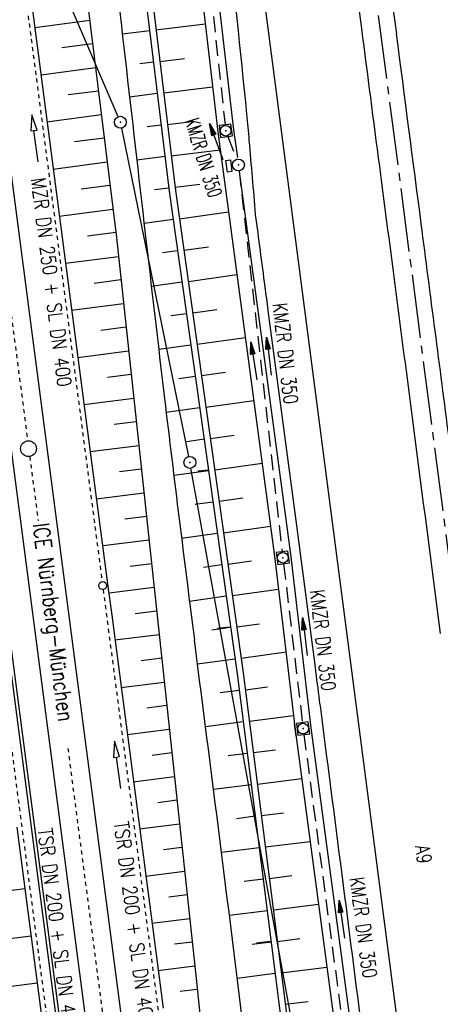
# Model space of a CAD drawing. Extents: x 446224 to 446791, y 446199 to 447379.
# Tile 103 of 113: x 446396 to 446449, y 447162 to 447286. Entities that reach past the tile are written whole.
import ezdxf
from ezdxf.enums import TextEntityAlignment as Align

# ---------------------------------------------------------------- set-up
doc = ezdxf.new("R2010")
doc.units = 0
doc.header["$LTSCALE"] = 2
doc.header["$MEASUREMENT"] = 0
for name, pattern in [('ACAD_ISO03W100', [0.5, 0.25, -0.25]), ('ACAD_ISO10W100W', [0.5, 0.25, -0.25]), ('ACHSE', [5.5, 4, -0.5, 0.5, -0.5]), ('AUSGEZOGEN', [0]), ('GESTRICH-X2', [1.5, 1, -0.5])]:
    doc.linetypes.add(name, pattern=pattern)
doc.layers.get('0').update_dxf_attribs({"linetype": 'AUSGEZOGEN'})
for name, color, linetype in [('200-GRENZL-BAB', 7, 'AUSGEZOGEN'), ('200-GRENZP-BAB', 7, 'AUSGEZOGEN'), ('201-GRENZL-BAB', 7, 'AUSGEZOGEN'), ('201-GRENZP-BAB', 7, 'AUSGEZOGEN'), ('ACHSETOP', 250, 'ACHSE'), ('BOESCHG', 250, 'AUSGEZOGEN'), ('DB-Bahnachse', 7, 'CONTINUOUS'), ('DB-Bestand', 8, 'CONTINUOUS'), ('DB-Böschungen', 15, 'CONTINUOUS'), ('DB-Gleisachse', 7, 'CONTINUOUS'), ('DB-Kabelanlagen', 15, 'CONTINUOUS'), ('DB-Tiefenentwässerung', 15, 'CONTINUOUS'), ('FBRTOP', 250, 'AUSGEZOGEN'), ('KANAL', 7, 'GESTRICH-X2'), ('MULDE', 250, 'AUSGEZOGEN'), ('PFEIL', 7, 'CONTINUOUS'), ('PFEILTOP', 200, 'AUSGEZOGEN'), ('SCHRIFT', 7, 'AUSGEZOGEN'), ('SCHSYMBOL', 200, 'AUSGEZOGEN'), ('TEXTO', 4, 'CONTINUOUS')]:
    doc.layers.add(name, color=color, linetype=linetype)
doc.styles.add('ROMANS', font='romans.shx', dxfattribs={"width": 0.8})

# ---------------------------------------------------------------- blocks, each defined once
blk = doc.blocks.new('20')
blk.add_lwpolyline([(-0.75, -0.75), (0.75, -0.75), (0.75, 0.75), (-0.75, 0.75)], close=True)
blk.add_circle((0, 0), 0.676)
blk.add_point((0, 0))
blk = doc.blocks.new('PFEIL2')
at = {"color": 0}
for p, q in [((0.88, 0), (-2.4, -0.01)), ((0.88, -0.27), (0.88, 0.28)), ((0.88, 0.28), (2.43, 0.01)), ((0.91, 0.27), (0.88, 0.26)), ((0.97, 0.26), (0.88, 0.25)), ((1.02, 0.25), (0.88, 0.23)), ((1.07, 0.24), (0.88, 0.21)), ((1.13, 0.23), (0.88, 0.19)), ((1.18, 0.22), (0.88, 0.17)), ((1.24, 0.21), (0.88, 0.15)), ((1.29, 0.21), (0.88, 0.14)), ((1.34, 0.2), (0.88, 0.12)), ((1.4, 0.19), (0.88, 0.1)), ((1.45, 0.18), (0.88, 0.08)), ((1.51, 0.17), (0.88, 0.06)), ((1.56, 0.16), (0.88, 0.04)), ((1.61, 0.15), (0.88, 0.02)), ((1.67, 0.14), (0.88, 0.01)), ((1.72, 0.13), (0.88, -0.01)), ((1.78, 0.12), (0.88, -0.03)), ((1.83, 0.11), (0.88, -0.05)), ((1.88, 0.1), (0.88, -0.07)), ((1.94, 0.09), (0.88, -0.09)), ((2.05, 0.08), (0.88, -0.12)), ((1.99, 0.08), (0.88, -0.11)), ((2.1, 0.07), (0.88, -0.14)), ((2.15, 0.06), (0.88, -0.16)), ((2.21, 0.05), (0.88, -0.18)), ((2.26, 0.04), (0.88, -0.2)), ((2.32, 0.03), (0.88, -0.22)), ((2.37, 0.02), (0.88, -0.23)), ((2.42, 0.01), (0.88, -0.25)), ((2.43, 0.01), (0.88, -0.27))]:
    blk.add_line(p, q, dxfattribs=at)
blk = doc.blocks.new('GST')
at = {"color": 0}
blk.add_circle((0, 0), 0.75, dxfattribs=at)
blk.add_point((0, 0), dxfattribs=at)

msp = doc.modelspace()

# ---------------------------------------------------------------- linework, layer by layer
at = {"layer": '200-GRENZL-BAB', "flags": 128}
for points in [[(446407.92, 447273.56), (446401.81, 447287.86)], [(446408.36, 447272.14), (446412.49, 447251.92)]]:
    msp.add_lwpolyline(points, dxfattribs=at)
at = {"layer": '201-GRENZL-BAB', "flags": 128}
for points in [[(446407.92, 447273.56), (446401.81, 447287.86)], [(446408.36, 447272.14), (446416.82, 447230.68)], [(446435, 447131.09), (446417.1, 447229.21)]]:
    msp.add_lwpolyline(points, dxfattribs=at)
at = {"layer": 'ACHSETOP'}
msp.add_line((446439.3, 447297.23), (446452.2, 447198.07), dxfattribs=at)
at = {"layer": 'BOESCHG'}
for p, q in [((446404.14, 447348.14), (446414.37, 447264.17)), ((446404.93, 447348.24), (446415.17, 447264.26)), ((446397.77, 447339.39), (446407.71, 447258.32)), ((446412.7, 447284.52), (446418.92, 447285.27)), ((446408.46, 447284.04), (446411.9, 447284.46)), ((446410.65, 447280.28), (446412.38, 447280.49)), ((446413.18, 447280.55), (446416.28, 447280.92)), ((446409.36, 447276.09), (446412.87, 447276.52)), ((446413.67, 447276.58), (446419.84, 447277.33)), ((446414.15, 447272.6), (446417.23, 447272.98)), ((446411.59, 447272.33), (446413.35, 447272.55)), ((446414.63, 447268.63), (446420.81, 447269.39)), ((446410.27, 447268.14), (446413.84, 447268.58)), ((446412.53, 447264.39), (446414.32, 447264.61)), ((446414.37, 447264.17), (446422.92, 447203.28)), ((446415.12, 447264.66), (446418.23, 447265.04)), ((446415.17, 447264.26), (446423.71, 447203.39)), ((446415.67, 447260.7), (446421.85, 447261.57)), ((446411.2, 447260.13), (446414.87, 447260.64)), ((446407.71, 447258.32), (446417.76, 447164.84)), ((446413.54, 447256.42), (446415.42, 447256.68)), ((446416.22, 447256.74), (446419.3, 447257.17)), ((446416.78, 447252.78), (446422.91, 447253.64)), ((446412.11, 447252.18), (446415.98, 447252.72)), ((446417.33, 447248.82), (446420.39, 447249.25)), ((446414.56, 447248.48), (446416.54, 447248.76)), ((446417.89, 447244.86), (446423.97, 447245.71)), ((446413.04, 447244.23), (446417.09, 447244.8)), ((446415.58, 447240.55), (446417.65, 447240.84)), ((446418.45, 447240.9), (446421.47, 447241.32)), ((446413.98, 447236.28), (446418.2, 447236.88)), ((446419, 447236.93), (446425.03, 447237.78)), ((446419.56, 447232.97), (446422.56, 447233.39)), ((446416.61, 447232.61), (446418.76, 447232.92)), ((446420.11, 447229.01), (446426.09, 447229.85)), ((446414.95, 447228.34), (446419.32, 447228.95)), ((446417.65, 447224.68), (446419.87, 447224.99)), ((446420.67, 447225.05), (446423.64, 447225.47)), ((446421.23, 447221.09), (446427.15, 447221.92)), ((446415.93, 447220.4), (446420.43, 447221.03)), ((446418.7, 447216.75), (446420.98, 447217.07)), ((446421.78, 447217.13), (446424.73, 447217.54)), ((446422.34, 447213.17), (446428.15, 447213.98)), ((446416.93, 447212.46), (446421.54, 447213.11)), ((446422.89, 447209.21), (446425.76, 447209.61)), ((446419.76, 447208.82), (446422.1, 447209.15)), ((446423.45, 447205.24), (446429.09, 447206.04)), ((446417.94, 447204.53), (446422.65, 447205.19)), ((446422.92, 447203.28), (446431.67, 447134.17)), ((446423.71, 447203.39), (446432.46, 447134.27)), ((446420.81, 447200.92), (446423.18, 447201.22)), ((446423.98, 447201.28), (446426.77, 447201.63)), ((446418.95, 447196.65), (446423.68, 447197.25)), ((446424.48, 447197.31), (446430.03, 447198.01)), ((446421.82, 447192.99), (446424.19, 447193.29)), ((446424.98, 447193.34), (446427.76, 447193.69)), ((446425.49, 447189.37), (446431.07, 447190.08)), ((446419.96, 447188.72), (446424.69, 447189.32)), ((446422.83, 447185.05), (446425.19, 447185.35)), ((446425.99, 447185.41), (446428.79, 447185.76)), ((446426.49, 447181.44), (446432.12, 447182.15)), ((446420.96, 447180.78), (446425.69, 447181.38)), ((446423.83, 447177.11), (446426.2, 447177.41)), ((446426.99, 447177.47), (446429.82, 447177.83)), ((446421.96, 447172.84), (446426.7, 447173.44)), ((446427.5, 447173.5), (446433.18, 447174.22)), ((446428, 447169.53), (446430.85, 447169.89)), ((446424.83, 447169.18), (446427.2, 447169.48)), ((446428.5, 447165.57), (446434.24, 447166.29)), ((446417.76, 447164.84), (446427.11, 447073.09)), ((446422.95, 447164.91), (446427.7, 447165.51)), ((446429, 447161.6), (446431.88, 447161.96))]:
    msp.add_line(p, q, dxfattribs=at)
msp.add_lwpolyline([(446482.75, 447140.55, 0.000007), (446485.09, 447124.4, 0.000282)], format="xyb", dxfattribs=at)
for centre, radius, start, end in [((475214.5, 450573.46), 28993.25, 186.485024, 186.572972), ((450484.81, 447723.96), 4099.93, 186.57297, 186.80685), ((449781.06, 447639.96), 3391.19, 186.80685, 187.32523), ((435439.44, 445796.34), 11068.44, 7.038297, 7.325232)]:
    msp.add_arc(centre, radius, start, end, dxfattribs=at)
at = {"layer": 'DB-Bahnachse', "linetype": 'ACAD_ISO10W100W'}
for points in [[(446383.83, 447329.86), (446396.53, 447232.68)], [(446396.78, 447230.7), (446397.85, 447222.58)], [(446401.59, 447193.88), (446409.48, 447133.53)]]:
    msp.add_lwpolyline(points, dxfattribs=at)
at = {"layer": 'DB-Bahnachse', "linetype": 'Continuous'}
msp.add_circle((446396.63, 447231.69), 1, dxfattribs=at)
at = {"layer": 'DB-Bestand', "linetype": 'Continuous'}
msp.add_line((446430.39, 447195.42), (446430.17, 447197), dxfattribs=at)
msp.add_arc((446428.79, 447217.97), 1, 202.698, 202.698, dxfattribs=at)
at = {"layer": 'DB-Böschungen', "linetype": 'Continuous'}
for p, q in [((446396.5, 447292), (446397.37, 447285.06)), ((446397.45, 447284.81), (446404.35, 447285.74)), ((446397.37, 447285.06), (446400.61, 447260.27)), ((446400.61, 447260.27), (446403.84, 447235.47)), ((446403.84, 447235.47), (446406.57, 447214.65)), ((446411.81, 447220.15), (446406.03, 447219.42)), ((446412.13, 447217.17), (446409.46, 447216.83)), ((446406.57, 447214.65), (446407.12, 447210.69)), ((446412.45, 447214.19), (446406.78, 447213.47)), ((446407.12, 447210.69), (446410.35, 447185.9)), ((446412.77, 447211.2), (446410.08, 447210.86)), ((446413.1, 447208.22), (446407.53, 447207.52)), ((446410.35, 447185.9), (446413.59, 447161.11)), ((446395.18, 447183.93), (446398.41, 447159.14))]:
    msp.add_line(p, q, dxfattribs=at)
for points in [[(446403.44, 447285.62), (446403.5, 447285.63)], [(446397.41, 447284.81), (446397.41, 447284.81)], [(446404.71, 447282.76), (446400.85, 447282.27)], [(446398.21, 447278.86), (446405.08, 447279.79)], [(446405.44, 447276.8), (446401.65, 447276.32)], [(446398.96, 447272.91), (446405.81, 447273.83)], [(446406.17, 447270.85), (446402.45, 447270.38)], [(446399.76, 447266.96), (446406.54, 447267.87)], [(446406.9, 447264.89), (446403.26, 447264.43)], [(446400.51, 447261.01), (446407.27, 447261.92)], [(446407.63, 447258.94), (446404.06, 447258.48)], [(446401.31, 447255.11), (446407.96, 447255.95)], [(446408.28, 447252.97), (446404.91, 447252.54)], [(446402.06, 447249.16), (446408.61, 447249.99)], [(446408.92, 447247), (446405.76, 447246.6)], [(446402.86, 447243.21), (446409.25, 447244.02)], [(446409.57, 447241.04), (446406.61, 447240.66)], [(446403.61, 447237.26), (446409.89, 447238.05)], [(446410.21, 447235.07), (446407.41, 447234.72)], [(446404.41, 447231.31), (446410.53, 447232.09)], [(446410.85, 447229.1), (446408.11, 447228.76)], [(446419.38, 447228.97), (446417.98, 447228.84)], [(446405.17, 447225.36), (446411.17, 447226.12)], [(446411.49, 447223.14), (446408.77, 447222.79)], [(446406.72, 447213.46), (446406.74, 447213.46)], [(446421.98, 447209.19), (446420.44, 447209)], [(446407.52, 447207.52), (446407.53, 447207.52)], [(446413.42, 447205.24), (446410.82, 447204.91)], [(446408.27, 447201.56), (446413.74, 447202.25)], [(446414.06, 447199.27), (446411.53, 447198.95)], [(446409.08, 447195.62), (446414.38, 447196.29)], [(446414.7, 447193.3), (446412.23, 447192.99)], [(446409.83, 447189.66), (446415.02, 447190.32)], [(446415.34, 447187.34), (446412.93, 447187.03)], [(446410.63, 447183.72), (446415.66, 447184.35)], [(446415.98, 447181.37), (446413.63, 447181.07)], [(446411.38, 447177.77), (446416.3, 447178.39)], [(446396.16, 447176.15), (446390.96, 447175.49)], [(446416.63, 447175.4), (446414.34, 447175.11)], [(446412.18, 447171.82), (446416.95, 447172.42)], [(446396.97, 447170.2), (446391.86, 447169.55)], [(446417.27, 447169.44), (446415.04, 447169.16)], [(446427.09, 447169.52), (446425.35, 447169.3)], [(446412.93, 447165.87), (446417.59, 447166.45)], [(446397.72, 447164.25), (446392.81, 447163.63)], [(446417.9, 447163.47), (446415.74, 447163.2)]]:
    msp.add_lwpolyline(points, dxfattribs=at)
at = {"layer": 'DB-Gleisachse', "linetype": 'Continuous'}
for p, q in [((446379.62, 447344.94), (446421.93, 447020.88)), ((446384.08, 447345.53), (446426.41, 447021.37))]:
    msp.add_line(p, q, dxfattribs=at)
at = {"layer": 'DB-Kabelanlagen', "linetype": 'Continuous'}
for p, q in [((446376, 447344.47), (446411.29, 447074.21)), ((446376.4, 447344.53), (446411.69, 447074.26))]:
    msp.add_line(p, q, dxfattribs=at)
at = {"layer": 'DB-Tiefenentwässerung', "linetype": 'ACAD_ISO03W100'}
for p, q in [((446395.94, 447291.26), (446405.91, 447214.91)), ((446406.04, 447213.92), (446416.01, 447137.57)), ((446392.09, 447212.23), (446402.05, 447136.02))]:
    msp.add_line(p, q, dxfattribs=at)
at = {"layer": 'DB-Tiefenentwässerung', "linetype": 'Continuous'}
for points in [[(446397.86, 447267.87), (446397.32, 447271.83), (446397.72, 447271.88), (446397.05, 447273.81), (446396.93, 447271.78), (446397.32, 447271.83)], [(446408.26, 447188.83), (446407.72, 447192.79), (446408.12, 447192.85), (446407.46, 447194.77), (446407.33, 447192.74), (446407.72, 447192.79)]]:
    msp.add_lwpolyline(points, dxfattribs=at)
msp.add_circle((446405.98, 447214.41), 0.5, dxfattribs=at)
at = {"layer": 'FBRTOP'}
for p, q in [((446425.41, 447295.42), (446438.32, 447196.26)), ((446438.32, 447196.26), (446451.23, 447097.1))]:
    msp.add_line(p, q, dxfattribs=at)
msp.add_lwpolyline([(446439.68, 447150.52, -0.000431), (446438.66, 447158.43, 0.000203), (446436.52, 447175.2, 0.00008), (446433.68, 447197.23, 0.000651), (446433.33, 447199.93, 0.000033), (446432.79, 447204.09, 0.000007), (446430.1, 447224.53), (446426.86, 447249.12, 0.00007), (446426.46, 447252.12, 0.000023), (446425.26, 447261.22)], format="xyb", dxfattribs=at)
for centre, radius, start, end in [((513553.22, 456036.68), 67678.58, 187.4102412, 187.4306963), ((480791.85, 451748.45), 34642.04, 187.365523, 187.405249), ((411777.77, 443779.62), 34822.15, 5.759097, 5.799057), ((361709.53, 436236.1), 85450.69, 7.4123684, 7.4285692), ((544808.85, 460068.77), 99197.48, 187.4052492, 187.415347), ((446172.53, 447248.51), 252.9, 5.0035, 5.7591), ((444431.37, 447096.07), 2000.72, 4.73487, 5.00351), ((773734.29, 489863.36), 330053.65, 187.4153479, 187.4208837), ((46546.62, 395234.4), 403269.5, 7.4084991, 7.4123684), ((624437.06, 470417.69), 179495.37, 187.4208837, 187.4293313)]:
    msp.add_arc(centre, radius, start, end, dxfattribs=at)
at = {"layer": 'KANAL'}
for p, q in [((446416.09, 447322), (446421.41, 447272.53)), ((446421.75, 447271.09), (446422.84, 447268.19)), ((446428.78, 447217.19), (446431.16, 447197.12)), ((446431.34, 447195.62), (446438.5, 447141.97))]:
    msp.add_line(p, q, dxfattribs=at)
at = {"layer": 'KANAL', "flags": 128}
msp.add_lwpolyline([(446423.17, 447266.74), (446428.6, 447218.68)], dxfattribs=at)
at = {"layer": 'MULDE'}
for p, q in [((446416.6, 447305.2), (446420.5, 447271.67)), ((446418.58, 447305.4), (446422.49, 447271.92)), ((446420.5, 447271.67), (446427.7, 447217.81)), ((446422.49, 447271.92), (446422.96, 447268.4)), ((446427.7, 447217.81), (446430.24, 447196.24)), ((446430.24, 447196.24), (446437.59, 447141.1))]:
    msp.add_line(p, q, dxfattribs=at)
msp.add_lwpolyline([(446423.19, 447266.66), (446429.68, 447218.06), (446432.23, 447196.49), (446439.58, 447141.36), (446446.69, 447085.46), (446447.94, 447078.52)], dxfattribs=at)
at = {"layer": 'SCHSYMBOL'}
msp.add_lwpolyline([(446422.08, 447268.13), (446422.27, 447266.64), (446421.7, 447266.56), (446421.5, 447268.05)], close=True, dxfattribs=at)

# ---------------------------------------------------------------- block references
at = {"layer": '200-GRENZP-BAB', "rotation": 277.4472801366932}
msp.add_blockref('GST', (446408.21, 447272.87), dxfattribs=at)
at = {"layer": '201-GRENZP-BAB', "rotation": 277.4163262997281}
for p in [(446408.21, 447272.87), (446416.97, 447229.95)]:
    msp.add_blockref('GST', p, dxfattribs=at)
at = {"layer": 'PFEIL'}
for p, rotation in [((446420.29, 447270.43), 110.3011000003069), ((446426.93, 447243.36), 96.44619999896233), ((446431.48, 447207.97), 96.7382000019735), ((446436.12, 447172.31), 97.59249999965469)]:
    msp.add_blockref('PFEIL2', p, dxfattribs=dict(at, rotation=rotation))
at = {"layer": 'PFEILTOP', "rotation": 98.97662011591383}
msp.add_blockref('PFEIL2', (446425.03, 447242.75), dxfattribs=at)
at = {"layer": 'SCHSYMBOL'}
for name, p, rotation in [('20', (446421.49, 447271.8), 277.4164), ('GST', (446423.09, 447267.48), 277.4164000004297), ('20', (446428.69, 447217.93), 277.4164), ('20', (446431.24, 447196.37), 277.4164)]:
    msp.add_blockref(name, p, dxfattribs=dict(at, rotation=rotation))

# ---------------------------------------------------------------- texts
at = {"layer": 'DB-Tiefenentwässerung', "linetype": 'Continuous', "style": 'ROMANS', "width": 0.8}
for s, p in [('MZR DN 250 + SL DN 400', (446396.94, 447265.74)), ('TSR DN 200 + SL DN 400', (446407.41, 447184.53)), ('TSR DN 200 + SL DN 400', (446397.79, 447183.67))]:
    msp.add_text(s, height=1.8, rotation=277.3, dxfattribs=at).set_placement(p)
at = {"layer": 'SCHRIFT', "style": 'ROMANS', "width": 0.8}
for s, height, rotation, p in [('ICE Nürnberg-München', 2, 277.3348, (446397.2, 447222.19)), ('A9', 1.8, 278.9917, (446445.35, 447181.51))]:
    msp.add_text(s, height=height, rotation=rotation, dxfattribs=at).set_placement(p)
at = {"layer": 'TEXTO', "style": 'ROMANS'}
for rotation, width, p in [(287.1539, 0.6, (446417.85, 447268.14)), (276.4462, 0.75, (446428.13, 447243.6)), (276.7382, 0.75, (446432.86, 447207.41)), (277.5925, 0.75, (446437.96, 447171.16))]:
    msp.add_text('KMZR DN 350', height=1.8, rotation=rotation, dxfattribs=dict(at, width=width)).set_placement(p, align=Align.CENTER)

doc.saveas('drawing.dxf')
